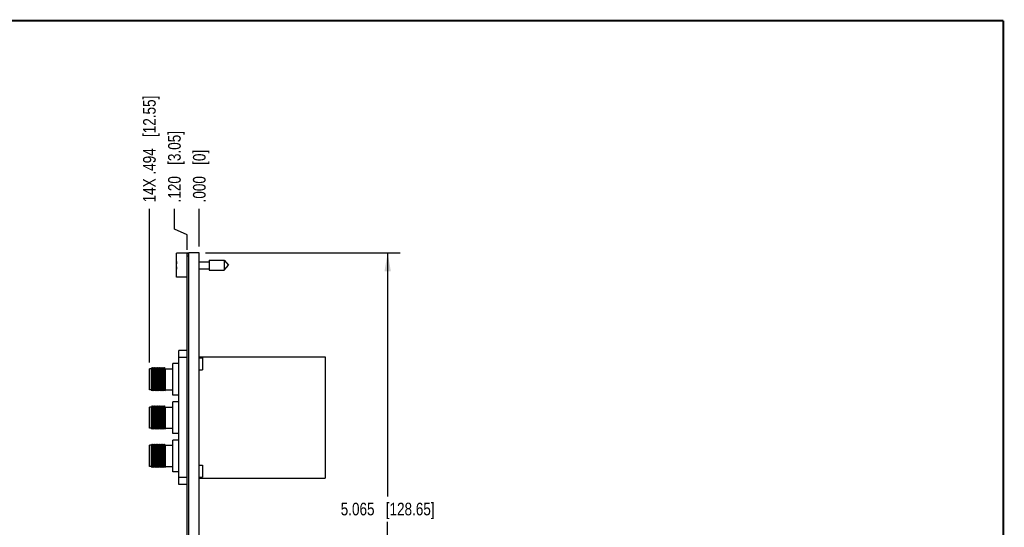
# Model space of a CAD drawing. Header units: inches. Extents: x 0.2 to 16.8, y 0.2 to 10.8.
# Tile 11 of 11: x 7 to 16.8, y 5.7 to 10.8. Entities that reach past the tile are written whole.
import ezdxf

# ---------------------------------------------------------------- set-up
doc = ezdxf.new("R2010")
doc.units = ezdxf.units.IN
doc.header["$LTSCALE"] = 0.935
doc.header["$MEASUREMENT"] = 0
doc.layers.get('0').update_dxf_attribs({"linetype": 'CONTINUOUS'})
doc.layers.add('DIMENSIONS', color=7, linetype='CONTINUOUS')
doc.styles.get("Standard").update_dxf_attribs({"font": 'txt', "width": 0.8})
doc.dimstyles.new('DIMSTYLE_1', dxfattribs={"dimtxt": 0.125, "dimasz": 0.18, "dimexe": 0.18, "dimexo": 0.0625, "dimgap": 0.09, "dimtad": 0, "dimtih": 1, "dimtoh": 1, "dimdec": 3, "dimzin": 4, "dimdsep": 46, "dimtxsty": 'STANDARD', "dimblk": '_FILLED', "dimblk1": '_FILLED', "dimblk2": '_FILLED', "dimcen": 0.09, "dimadec": 0, "dimazin": 0, "dimtp": 0.01, "dimtm": 0.01, "dimtfac": 1, "dimtdec": 3, "dimtofl": 0, "dimtmove": 0, "dimatfit": 3, "dimldrblk": '_FILLED', "dimfxl": 1, "dimtolj": 1, "dimtzin": 4, "dimarcsym": 0})
doc.dimstyles.new('DIMSTYLE_2', dxfattribs={"dimtxt": 0.125, "dimasz": 0.18, "dimexe": 0.18, "dimexo": 0.0625, "dimgap": 0.09, "dimtad": 0, "dimtih": 1, "dimtoh": 1, "dimdec": 3, "dimzin": 4, "dimdsep": 46, "dimtxsty": 'STANDARD', "dimblk": '_FILLED', "dimblk1": '_FILLED', "dimblk2": '_FILLED', "dimcen": 0.09, "dimadec": 0, "dimazin": 0, "dimtp": 0.01, "dimtm": 0.01, "dimtfac": 1, "dimtdec": 3, "dimtofl": 0, "dimtmove": 0, "dimatfit": 3, "dimldrblk": '_FILLED', "dimfxl": 1, "dimtolj": 1, "dimtzin": 4, "dimarcsym": 0})

# ---------------------------------------------------------------- blocks, each defined once
blk = doc.blocks.new('*D0')
at = {"layer": 'DIMENSIONS', "color": 2, "linetype": 'CONTINUOUS'}
for p, q in [((8.5429, 8.6967), (8.5429, 8.8991)), ((8.6692, 8.6425), (8.5429, 8.6967)), ((8.6692, 8.4941), (8.6692, 8.6425))]:
    blk.add_line(p, q, dxfattribs=at)
at = {"layer": 'DIMENSIONS', "color": 2, "linetype": 'CONTINUOUS', "insert": (8.4804, 8.9616), "char_height": 0.125, "width": 1.125, "attachment_point": 1, "rotation": 90, "line_spacing_factor": 0.9}
blk.add_mtext('.120{\\Ftxt.shx;\\W1.000000;\\H0.125000; }[3.05]', dxfattribs=at)
blk = doc.blocks.new('_FILLED')
at = {"color": 0, "linetype": 'BYBLOCK'}
blk.add_solid([(0, 0), (-1, 0.174), (-1, -0.174)], dxfattribs=at)
blk = doc.blocks.new('*D1')
at = {"layer": 'DIMENSIONS', "color": 2, "linetype": 'CONTINUOUS'}
blk.add_line((8.7892, 8.5241), (8.7892, 8.8991), dxfattribs=at)
at = {"layer": 'DIMENSIONS', "color": 2, "linetype": 'CONTINUOUS', "insert": (8.7267, 8.9616), "char_height": 0.125, "width": 0.825, "attachment_point": 1, "rotation": 90, "line_spacing_factor": 0.9}
blk.add_mtext('.000{\\Ftxt.shx;\\W1.000000;\\H0.125000; }[0]', dxfattribs=at)
blk = doc.blocks.new('*D2')
at = {"layer": 'DIMENSIONS', "color": 2, "linetype": 'CONTINUOUS'}
blk.add_line((8.2952, 7.3793), (8.2952, 8.8991), dxfattribs=at)
at = {"layer": 'DIMENSIONS', "color": 2, "linetype": 'CONTINUOUS', "insert": (8.2327, 8.9616), "char_height": 0.125, "width": 1.625, "attachment_point": 1, "rotation": 90, "line_spacing_factor": 0.9}
blk.add_mtext('14X .494{\\Ftxt.shx;\\W1.000000;\\H0.125000; }[12.55]', dxfattribs=at)
blk = doc.blocks.new('*D3')
at = {"layer": 'DIMENSIONS', "color": 2, "linetype": 'CONTINUOUS'}
for p, q in [((8.8517, 8.4616), (10.7794, 8.4616)), ((10.6544, 8.4616), (10.6544, 6.0541)), ((10.6544, 3.3966), (10.6544, 5.8041)), ((8.8517, 3.3966), (10.7794, 3.3966))]:
    blk.add_line(p, q, dxfattribs=at)
at = {"layer": 'DIMENSIONS', "color": 2, "linetype": 'CONTINUOUS', "xscale": 0.18, "yscale": 0.18, "zscale": 0.18}
for p, rotation in [((10.6544, 8.4616), 90), ((10.6544, 3.3966), 270)]:
    blk.add_blockref('_FILLED', p, dxfattribs=dict(at, rotation=rotation))
at = {"layer": 'DIMENSIONS', "color": 2, "linetype": 'CONTINUOUS', "insert": (10.6544, 5.9916), "char_height": 0.125, "width": 1.425, "attachment_point": 2, "line_spacing_factor": 0.9}
blk.add_mtext('5.065{\\Ftxt.shx;\\W1.000000;\\H0.125000; }[128.65]', dxfattribs=at)

msp = doc.modelspace()

# ---------------------------------------------------------------- linework, layer by layer
at = {"color": 7, "linetype": 'CONTINUOUS'}
for p, q in [((8.5642, 8.2211), (8.5642, 8.4581)), ((8.6842, 8.4581), (8.5642, 8.4581)), ((8.6692, 3.4066), (8.6692, 8.4516)), ((8.6842, 8.4516), (8.6692, 8.4516)), ((8.6842, 8.4316), (8.6692, 8.4316)), ((8.6842, 3.3966), (8.6842, 8.4616)), ((8.7892, 8.4616), (8.6842, 8.4616)), ((8.7892, 3.3966), (8.7892, 8.4616)), ((8.8879, 8.3888), (8.8879, 8.2904)), ((8.8879, 8.3888), (9.036, 8.3888)), ((9.036, 8.3888), (9.036, 8.2904)), ((9.036, 8.3888), (9.0773, 8.3396)), ((8.5642, 8.3533), (8.5621, 8.3533)), ((8.5621, 8.3258), (8.5642, 8.3258)), ((8.7892, 8.3746), (8.8879, 8.3746)), ((8.7892, 8.3045), (8.8879, 8.3045)), ((8.8879, 8.2904), (9.036, 8.2904)), ((9.036, 8.2904), (9.0773, 8.3396)), ((8.6692, 8.2211), (8.5642, 8.2211)), ((8.5862, 6.1701), (8.5862, 7.4971)), ((8.6692, 7.4971), (8.5862, 7.4971)), ((8.6692, 7.4271), (8.5862, 7.4271)), ((8.7892, 7.4336), (10.0362, 7.4336)), ((8.7892, 7.4237), (8.8224, 7.4237)), ((8.8224, 7.4237), (8.8224, 7.3056)), ((10.0362, 7.4336), (10.0362, 6.2336)), ((8.2952, 7.1082), (8.2952, 7.3168)), ((8.3149, 7.3168), (8.2952, 7.3168)), ((8.3205, 7.3283), (8.3149, 7.3168)), ((8.3149, 7.1082), (8.3149, 7.3168)), ((8.3205, 7.3283), (8.3205, 7.0968)), ((8.3273, 7.3168), (8.3205, 7.3283)), ((8.3329, 7.3283), (8.3273, 7.3168)), ((8.3273, 7.3168), (8.3273, 7.1082)), ((8.3329, 7.3283), (8.3329, 7.0968)), ((8.3398, 7.3168), (8.3329, 7.3283)), ((8.3453, 7.3283), (8.3398, 7.3168)), ((8.3398, 7.3168), (8.3398, 7.1082)), ((8.3453, 7.3283), (8.3453, 7.0968)), ((8.3522, 7.3168), (8.3453, 7.3283)), ((8.3578, 7.3283), (8.3522, 7.3168)), ((8.3522, 7.3168), (8.3522, 7.1082)), ((8.3578, 7.3283), (8.3578, 7.0968)), ((8.3646, 7.3168), (8.3578, 7.3283)), ((8.3702, 7.3283), (8.3646, 7.3168)), ((8.3646, 7.3168), (8.3646, 7.1082)), ((8.3702, 7.3283), (8.3702, 7.0968)), ((8.377, 7.3168), (8.3702, 7.3283)), ((8.3826, 7.3283), (8.377, 7.3168)), ((8.377, 7.3168), (8.377, 7.1082)), ((8.3826, 7.3283), (8.3826, 7.0968)), ((8.3895, 7.3168), (8.3826, 7.3283)), ((8.3951, 7.3283), (8.3895, 7.3168)), ((8.3895, 7.3168), (8.3895, 7.1082)), ((8.3951, 7.3283), (8.3951, 7.0968)), ((8.4019, 7.3168), (8.3951, 7.3283)), ((8.4075, 7.3283), (8.4019, 7.3168)), ((8.4019, 7.3168), (8.4019, 7.1082)), ((8.4075, 7.3283), (8.4075, 7.0968)), ((8.4143, 7.3168), (8.4075, 7.3283)), ((8.4199, 7.3283), (8.4143, 7.3168)), ((8.4143, 7.3168), (8.4143, 7.1082)), ((8.4199, 7.3283), (8.4199, 7.0968)), ((8.4268, 7.3168), (8.4199, 7.3283)), ((8.4323, 7.3283), (8.4268, 7.3168)), ((8.4268, 7.3168), (8.4268, 7.1082)), ((8.4323, 7.3283), (8.4323, 7.0968)), ((8.4392, 7.3168), (8.4323, 7.3283)), ((8.4448, 7.3283), (8.4392, 7.3168)), ((8.4392, 7.3168), (8.4392, 7.1082)), ((8.4448, 7.3283), (8.4448, 7.0968)), ((8.4516, 7.3168), (8.4448, 7.3283)), ((8.4516, 7.3168), (8.4516, 7.1082)), ((8.4516, 7.3168), (8.5275, 7.3168)), ((8.5275, 7.0563), (8.5275, 7.3688)), ((8.5862, 7.3688), (8.5275, 7.3688)), ((8.7892, 7.3056), (8.8224, 7.3056)), ((8.3149, 7.1082), (8.2952, 7.1082)), ((8.3205, 7.0968), (8.3149, 7.1082)), ((8.3273, 7.1082), (8.3205, 7.0968)), ((8.3329, 7.0968), (8.3273, 7.1082)), ((8.3398, 7.1082), (8.3329, 7.0968)), ((8.3453, 7.0968), (8.3398, 7.1082)), ((8.3522, 7.1082), (8.3453, 7.0968)), ((8.3578, 7.0968), (8.3522, 7.1082)), ((8.3646, 7.1082), (8.3578, 7.0968)), ((8.3702, 7.0968), (8.3646, 7.1082)), ((8.377, 7.1082), (8.3702, 7.0968)), ((8.3826, 7.0968), (8.377, 7.1082)), ((8.3895, 7.1082), (8.3826, 7.0968)), ((8.3951, 7.0968), (8.3895, 7.1082)), ((8.4019, 7.1082), (8.3951, 7.0968)), ((8.4075, 7.0968), (8.4019, 7.1082)), ((8.4143, 7.1082), (8.4075, 7.0968)), ((8.4199, 7.0968), (8.4143, 7.1082)), ((8.4268, 7.1082), (8.4199, 7.0968)), ((8.4323, 7.0968), (8.4268, 7.1082)), ((8.4392, 7.1082), (8.4323, 7.0968)), ((8.4448, 7.0968), (8.4392, 7.1082)), ((8.4516, 7.1082), (8.4448, 7.0968)), ((8.4516, 7.1082), (8.5275, 7.1082)), ((8.5862, 7.0563), (8.5275, 7.0563)), ((8.2952, 6.7293), (8.2952, 6.938)), ((8.3149, 6.938), (8.2952, 6.938)), ((8.3205, 6.9494), (8.3149, 6.938)), ((8.3149, 6.7293), (8.3149, 6.938)), ((8.3205, 6.9494), (8.3205, 6.7179)), ((8.3273, 6.938), (8.3205, 6.9494)), ((8.3329, 6.9494), (8.3273, 6.938)), ((8.3273, 6.938), (8.3273, 6.7293)), ((8.3329, 6.9494), (8.3329, 6.7179)), ((8.3398, 6.938), (8.3329, 6.9494)), ((8.3453, 6.9494), (8.3398, 6.938)), ((8.3398, 6.938), (8.3398, 6.7293)), ((8.3453, 6.9494), (8.3453, 6.7179)), ((8.3522, 6.938), (8.3453, 6.9494)), ((8.3578, 6.9494), (8.3522, 6.938)), ((8.3522, 6.938), (8.3522, 6.7293)), ((8.3578, 6.9494), (8.3578, 6.7179)), ((8.3646, 6.938), (8.3578, 6.9494)), ((8.3702, 6.9494), (8.3646, 6.938)), ((8.3646, 6.938), (8.3646, 6.7293)), ((8.3702, 6.9494), (8.3702, 6.7179)), ((8.377, 6.938), (8.3702, 6.9494)), ((8.3826, 6.9494), (8.377, 6.938)), ((8.377, 6.938), (8.377, 6.7293)), ((8.3826, 6.9494), (8.3826, 6.7179)), ((8.3895, 6.938), (8.3826, 6.9494)), ((8.3951, 6.9494), (8.3895, 6.938)), ((8.3895, 6.938), (8.3895, 6.7293)), ((8.3951, 6.9494), (8.3951, 6.7179)), ((8.4019, 6.938), (8.3951, 6.9494)), ((8.4075, 6.9494), (8.4019, 6.938)), ((8.4019, 6.938), (8.4019, 6.7293)), ((8.4075, 6.9494), (8.4075, 6.7179)), ((8.4143, 6.938), (8.4075, 6.9494)), ((8.4199, 6.9494), (8.4143, 6.938)), ((8.4143, 6.938), (8.4143, 6.7293)), ((8.4199, 6.9494), (8.4199, 6.7179)), ((8.4268, 6.938), (8.4199, 6.9494)), ((8.4323, 6.9494), (8.4268, 6.938)), ((8.4268, 6.938), (8.4268, 6.7293)), ((8.4323, 6.9494), (8.4323, 6.7179)), ((8.4392, 6.938), (8.4323, 6.9494)), ((8.4448, 6.9494), (8.4392, 6.938)), ((8.4392, 6.938), (8.4392, 6.7293)), ((8.4448, 6.9494), (8.4448, 6.7179)), ((8.4516, 6.938), (8.4448, 6.9494)), ((8.4516, 6.938), (8.4516, 6.7293)), ((8.4516, 6.938), (8.5275, 6.938)), ((8.5275, 6.6774), (8.5275, 6.9899)), ((8.5862, 6.9899), (8.5275, 6.9899)), ((8.3149, 6.7293), (8.2952, 6.7293)), ((8.3205, 6.7179), (8.3149, 6.7293)), ((8.3273, 6.7293), (8.3205, 6.7179)), ((8.3329, 6.7179), (8.3273, 6.7293)), ((8.3398, 6.7293), (8.3329, 6.7179)), ((8.3453, 6.7179), (8.3398, 6.7293)), ((8.3522, 6.7293), (8.3453, 6.7179)), ((8.3578, 6.7179), (8.3522, 6.7293)), ((8.3646, 6.7293), (8.3578, 6.7179)), ((8.3702, 6.7179), (8.3646, 6.7293)), ((8.377, 6.7293), (8.3702, 6.7179)), ((8.3826, 6.7179), (8.377, 6.7293)), ((8.3895, 6.7293), (8.3826, 6.7179)), ((8.3951, 6.7179), (8.3895, 6.7293)), ((8.4019, 6.7293), (8.3951, 6.7179)), ((8.4075, 6.7179), (8.4019, 6.7293)), ((8.4143, 6.7293), (8.4075, 6.7179)), ((8.4199, 6.7179), (8.4143, 6.7293)), ((8.4268, 6.7293), (8.4199, 6.7179)), ((8.4323, 6.7179), (8.4268, 6.7293)), ((8.4392, 6.7293), (8.4323, 6.7179)), ((8.4448, 6.7179), (8.4392, 6.7293)), ((8.4516, 6.7293), (8.4448, 6.7179)), ((8.4516, 6.7293), (8.5275, 6.7293)), ((8.5862, 6.6774), (8.5275, 6.6774)), ((8.2952, 6.3504), (8.2952, 6.5591)), ((8.3149, 6.5591), (8.2952, 6.5591)), ((8.3205, 6.5705), (8.3149, 6.5591)), ((8.3149, 6.3504), (8.3149, 6.5591)), ((8.3205, 6.5705), (8.3205, 6.339)), ((8.3273, 6.5591), (8.3205, 6.5705)), ((8.3329, 6.5705), (8.3273, 6.5591)), ((8.3273, 6.5591), (8.3273, 6.3504)), ((8.3329, 6.5705), (8.3329, 6.339)), ((8.3398, 6.5591), (8.3329, 6.5705)), ((8.3453, 6.5705), (8.3398, 6.5591)), ((8.3398, 6.5591), (8.3398, 6.3504)), ((8.3453, 6.5705), (8.3453, 6.339)), ((8.3522, 6.5591), (8.3453, 6.5705)), ((8.3578, 6.5705), (8.3522, 6.5591)), ((8.3522, 6.5591), (8.3522, 6.3504)), ((8.3578, 6.5705), (8.3578, 6.339)), ((8.3646, 6.5591), (8.3578, 6.5705)), ((8.3702, 6.5705), (8.3646, 6.5591)), ((8.3646, 6.5591), (8.3646, 6.3504)), ((8.3702, 6.5705), (8.3702, 6.339)), ((8.377, 6.5591), (8.3702, 6.5705)), ((8.3826, 6.5705), (8.377, 6.5591)), ((8.377, 6.5591), (8.377, 6.3504)), ((8.3826, 6.5705), (8.3826, 6.339)), ((8.3895, 6.5591), (8.3826, 6.5705)), ((8.3951, 6.5705), (8.3895, 6.5591)), ((8.3895, 6.5591), (8.3895, 6.3504)), ((8.3951, 6.5705), (8.3951, 6.339)), ((8.4019, 6.5591), (8.3951, 6.5705)), ((8.4075, 6.5705), (8.4019, 6.5591)), ((8.4019, 6.5591), (8.4019, 6.3504)), ((8.4075, 6.5705), (8.4075, 6.339)), ((8.4143, 6.5591), (8.4075, 6.5705)), ((8.4199, 6.5705), (8.4143, 6.5591)), ((8.4143, 6.5591), (8.4143, 6.3504)), ((8.4199, 6.5705), (8.4199, 6.339)), ((8.4268, 6.5591), (8.4199, 6.5705)), ((8.4323, 6.5705), (8.4268, 6.5591)), ((8.4268, 6.5591), (8.4268, 6.3504)), ((8.4323, 6.5705), (8.4323, 6.339)), ((8.4392, 6.5591), (8.4323, 6.5705)), ((8.4448, 6.5705), (8.4392, 6.5591)), ((8.4392, 6.5591), (8.4392, 6.3504)), ((8.4448, 6.5705), (8.4448, 6.339)), ((8.4516, 6.5591), (8.4448, 6.5705)), ((8.4516, 6.5591), (8.4516, 6.3504)), ((8.4516, 6.5591), (8.5275, 6.5591)), ((8.5275, 6.2985), (8.5275, 6.611)), ((8.5862, 6.611), (8.5275, 6.611)), ((8.3149, 6.3504), (8.2952, 6.3504)), ((8.3205, 6.339), (8.3149, 6.3504)), ((8.3273, 6.3504), (8.3205, 6.339)), ((8.3329, 6.339), (8.3273, 6.3504)), ((8.3398, 6.3504), (8.3329, 6.339)), ((8.3453, 6.339), (8.3398, 6.3504)), ((8.3522, 6.3504), (8.3453, 6.339)), ((8.3578, 6.339), (8.3522, 6.3504)), ((8.3646, 6.3504), (8.3578, 6.339)), ((8.3702, 6.339), (8.3646, 6.3504)), ((8.377, 6.3504), (8.3702, 6.339)), ((8.3826, 6.339), (8.377, 6.3504)), ((8.3895, 6.3504), (8.3826, 6.339)), ((8.3951, 6.339), (8.3895, 6.3504)), ((8.4019, 6.3504), (8.3951, 6.339)), ((8.4075, 6.339), (8.4019, 6.3504)), ((8.4143, 6.3504), (8.4075, 6.339)), ((8.4199, 6.339), (8.4143, 6.3504)), ((8.4268, 6.3504), (8.4199, 6.339)), ((8.4323, 6.339), (8.4268, 6.3504)), ((8.4392, 6.3504), (8.4323, 6.339)), ((8.4448, 6.339), (8.4392, 6.3504)), ((8.4516, 6.3504), (8.4448, 6.339)), ((8.4516, 6.3504), (8.5275, 6.3504)), ((8.7892, 6.3617), (8.8224, 6.3617)), ((8.8224, 6.3617), (8.8224, 6.2436)), ((8.5862, 6.2985), (8.5275, 6.2985)), ((8.6692, 6.2401), (8.5862, 6.2401)), ((8.7892, 6.2436), (8.8224, 6.2436)), ((8.6692, 6.1701), (8.5862, 6.1701)), ((8.7892, 6.2336), (10.0362, 6.2336))]:
    msp.add_line(p, q, dxfattribs=at)
at = {"color": 7, "linetype": 'CONTINUOUS', "const_width": 0.02}
for points in [[(16.75, 10.7586), (0.25, 10.7586)], [(16.75, 0.2586), (16.75, 10.7586)]]:
    msp.add_lwpolyline(points, dxfattribs=at)
at = {"color": 7, "linetype": 'CONTINUOUS'}
for start, end in [(172.94956, 177.47432), (182.52568, 187.05036)]:
    msp.add_arc((8.8745, 8.3396), 0.3127, start, end, dxfattribs=at)

# ---------------------------------------------------------------- dimensions: what is measured, and where the dimension line sits
at = {"layer": 'DIMENSIONS', "color": 2, "linetype": 'CONTINUOUS'}
dim = msp.add_ordinate_dim(feature_location=(8.2952, 7.3793), offset=(0, 1.5197), dtype=1, origin=(8.7892, 7.3168), text='14X <>', dimstyle='DIMSTYLE_1', dxfattribs=at)
dim.commit()
dim.dimension.update_dxf_attribs({"geometry": '*D2', "text_midpoint": (8.2952, 9.7741)})
for feature_location, offset, dtype, origin, picture, middle in [((8.669210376, 8.494067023), (-0.126282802, 0.405), 0, (8.789210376, 8.461567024), '*D0', (8.542927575, 9.524067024)), ((8.7892103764, 8.5240670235), (0, 0.375), 1, (8.7892103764, 8.4615670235), '*D1', (8.7892103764, 9.3740670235))]:
    dim = msp.add_ordinate_dim(feature_location=feature_location, offset=offset, dtype=dtype, origin=origin, dimstyle='DIMSTYLE_1', dxfattribs=at)
    dim.commit()
    dim.dimension.update_dxf_attribs({"geometry": picture, "text_midpoint": middle})
dim = msp.add_linear_dim(base=(10.6544, 8.4616), p1=(8.8517, 3.3966), p2=(8.8517, 8.4616), angle=90, dimstyle='DIMSTYLE_2', dxfattribs=at)
dim.commit()
dim.dimension.update_dxf_attribs({"geometry": '*D3', "text_midpoint": (10.5044, 5.9291), "dimtype": 160})

doc.saveas('drawing.dxf')
